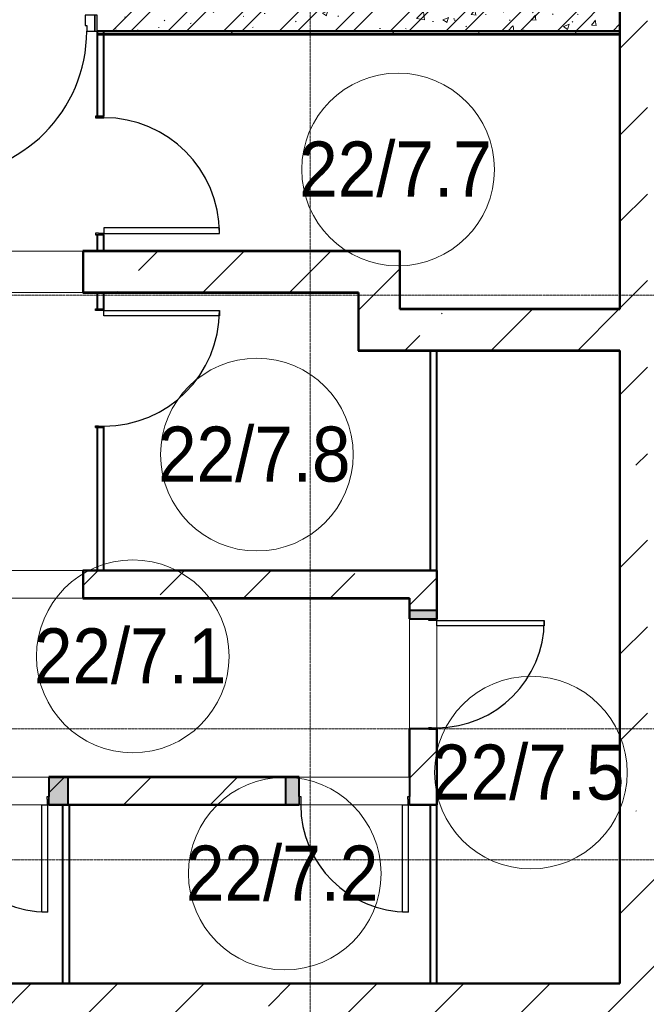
# Model space of a CAD drawing. Header units: millimetres. Extents: x -415896 to 1265883, y -383017 to -57457.
# Tile 56 of 95: x 39682 to 44236, y -296066 to -288914. Entities that reach past the tile are written whole.
import ezdxf

# ---------------------------------------------------------------- set-up
doc = ezdxf.new("R2010")
doc.units = ezdxf.units.MM
doc.linetypes.add('Линия сетки', pattern=[25, 20, -2.5, 0, -2.5])
for name, color, linetype, lineweight in [('A-010-A_ROOM', 7, 'Continuous', 20), ('A-200-M_WALL', 7, 'Continuous', 18), ('A-200-M_WALL_EXT', 7, 'Continuous', 18), ('A-200-M_WALL_INT', 7, 'Continuous', 18), ('A-200-M_WALL_PAT', 7, 'Continuous', 40), ('A-325-M_DOOR', 7, 'Continuous', 18), ('A-325-M_DOOR__FRAME', 7, 'Continuous', 30), ('A-325-M_DOOR_OPENING', 7, 'Continuous', 18), ('A-325-M_DOOR_PANEL', 7, 'Continuous', 30), ('Z-030-M_GRID', 7, 'Continuous', 9)]:
    doc.layers.add(name, color=color, linetype=linetype, lineweight=lineweight)
doc.styles.add('Arial_2', font='arial.ttf', dxfattribs={"width": 0.9, "height": 400})
pattern_1 = [(45, (0, 0), (-628.618, 628.618), []), (45, (628.6, 0), (-628.618, 628.618), [1111.25, -222.25, 6.706, -215.544])]

# ---------------------------------------------------------------- blocks, each defined once
blk = doc.blocks.new('101_Дверь_Однопольная - _ПЧ_800х2000_Кладовая_Л-4171007-B2_-11_400_')
at = {"layer": 'A-325-M_DOOR', "color": 253, "lineweight": 30, "true_color": 0xaaaaaa}
for p, q in [((-430, 25), (-431, 25)), ((-431, 25), (-431, -35)), ((-430, -35), (-430, 25)), ((431, 25), (430, 25)), ((430, 25), (430, -35)), ((431, -35), (431, 25)), ((-431, -35), (-430, -35)), ((430, -35), (431, -35))]:
    blk.add_line(p, q, dxfattribs=at)
at = {"layer": 'A-325-M_DOOR__FRAME', "color": 253, "true_color": 0xaaaaaa}
for p, q in [((-420, 25), (-430, 25)), ((-430, 25), (-430, -35)), ((-420, -15), (-420, 25)), ((430, 25), (420, 25)), ((420, 25), (420, -15)), ((430, -35), (430, 25)), ((-430, -35), (-419, -35)), ((-419, -15), (-420, -15)), ((-419, -35), (-419, -15)), ((420, -15), (419, -15)), ((419, -15), (419, -35)), ((419, -35), (430, -35))]:
    blk.add_line(p, q, dxfattribs=at)
at = {"layer": 'A-325-M_DOOR_PANEL', "color": 253, "true_color": 0xaaaaaa}
for p, q in [((420, 865), (380, 865)), ((380, 865), (380, 25)), ((420, 25), (420, 865)), ((380, 25), (420, 25))]:
    blk.add_line(p, q, dxfattribs=at)
blk.add_arc((420, 25), 840, 90, 180, dxfattribs=at)
blk = doc.blocks.new('101_Дверь_Однопольная - _ПЧ_800х2000_Кладовая_Пр-4171002-B2_-11_400_')
at = {"layer": 'A-325-M_DOOR', "color": 253, "lineweight": 30, "true_color": 0xaaaaaa}
for p, q in [((-431, 25), (-430, 25)), ((-431, -35), (-431, 25)), ((-430, 25), (-430, -35)), ((430, -35), (430, 25)), ((430, 25), (431, 25)), ((431, 25), (431, -35)), ((-430, -35), (-431, -35)), ((431, -35), (430, -35))]:
    blk.add_line(p, q, dxfattribs=at)
at = {"layer": 'A-325-M_DOOR__FRAME', "color": 253, "true_color": 0xaaaaaa}
for p, q in [((-430, 25), (-420, 25)), ((-430, -35), (-430, 25)), ((-420, 25), (-420, -15)), ((420, 25), (430, 25)), ((420, -15), (420, 25)), ((430, 25), (430, -35)), ((-419, -35), (-430, -35)), ((-420, -15), (-419, -15)), ((-419, -15), (-419, -35)), ((419, -15), (420, -15)), ((419, -35), (419, -15)), ((430, -35), (419, -35))]:
    blk.add_line(p, q, dxfattribs=at)
at = {"layer": 'A-325-M_DOOR_PANEL', "color": 253, "true_color": 0xaaaaaa}
for p, q in [((-420, 865), (-380, 865)), ((-420, 25), (-420, 865)), ((-380, 865), (-380, 25)), ((-380, 25), (-420, 25))]:
    blk.add_line(p, q, dxfattribs=at)
blk.add_arc((-420, 25), 840, 0, 90, dxfattribs=at)
blk = doc.blocks.new('101_Дверь_Однопольная - _ПЧ_740х2100_Кладовая_Пр-3601929-B2_-11_400_')
at = {"layer": 'A-325-M_DOOR', "color": 253, "lineweight": 30, "true_color": 0xaaaaaa}
for p, q in [((-401, 100), (-400, 100)), ((-401, 40), (-401, 100)), ((-400, 100), (-400, 40)), ((400, 40), (400, 100)), ((400, 100), (401, 100)), ((401, 100), (401, 40)), ((-400, 40), (-401, 40)), ((401, 40), (400, 40))]:
    blk.add_line(p, q, dxfattribs=at)
at = {"layer": 'A-325-M_DOOR__FRAME', "color": 253, "true_color": 0xaaaaaa}
for p, q in [((-400, 100), (-390, 100)), ((-400, 40), (-400, 100)), ((-390, 100), (-390, 60)), ((390, 100), (400, 100)), ((390, 60), (390, 100)), ((400, 100), (400, 40)), ((-389, 40), (-400, 40)), ((-390, 60), (-389, 60)), ((-389, 60), (-389, 40)), ((389, 60), (390, 60)), ((389, 40), (389, 60)), ((400, 40), (389, 40))]:
    blk.add_line(p, q, dxfattribs=at)
at = {"layer": 'A-325-M_DOOR_PANEL', "color": 253, "true_color": 0xaaaaaa}
for p, q in [((-390, 880), (-350, 880)), ((-390, 100), (-390, 880)), ((-350, 880), (-350, 100)), ((-350, 100), (-390, 100))]:
    blk.add_line(p, q, dxfattribs=at)
blk.add_arc((-390, 100), 780, 0, 90, dxfattribs=at)
blk = doc.blocks.new('101_Дверь_Однопольная - _ПЧ_Мет_1000х2000_Блок кладовых_EI60_Л-4470887-B2_-11_400_')
at = {"layer": 'A-325-M_DOOR', "color": 253, "lineweight": 30, "true_color": 0xaaaaaa}
for p, q in [((-585, 125), (-600, 125)), ((-600, 125), (-600, 10)), ((-585, 10), (-585, 125)), ((600, 125), (585, 125)), ((585, 125), (585, 10)), ((600, 10), (600, 125)), ((-600, 10), (-585, 10)), ((585, 10), (600, 10))]:
    blk.add_line(p, q, dxfattribs=at)
at = {"layer": 'A-325-M_DOOR__FRAME', "color": 253, "true_color": 0xaaaaaa}
for p, q in [((-525, 125), (-585, 125)), ((-585, 125), (-585, 10)), ((-525, 85), (-525, 125)), ((-515, 85), (-525, 85)), ((-515, 10), (-515, 85)), ((525, 85), (515, 85)), ((515, 85), (515, 10)), ((585, 125), (525, 125)), ((525, 125), (525, 85)), ((585, 10), (585, 125)), ((-585, 10), (-515, 10)), ((515, 10), (585, 10))]:
    blk.add_line(p, q, dxfattribs=at)
at = {"layer": 'A-325-M_DOOR_PANEL', "color": 253, "true_color": 0xaaaaaa}
for p, q in [((525, 1175), (485, 1175)), ((485, 1175), (485, 125)), ((525, 125), (525, 1175)), ((485, 125), (525, 125))]:
    blk.add_line(p, q, dxfattribs=at)
blk.add_arc((525, 125), 1050, 90, 180, dxfattribs=at)
blk = doc.blocks.new('135_SLK_GD_AR_rvt-1-B2_-11_400_')
at = {"layer": 'A-200-M_WALL_PAT', "lineweight": 9, "true_color": 0xaaaaaa}
h = blk.add_hatch(dxfattribs=at)
h.set_pattern_fill('FP_1', color=253, style=0, pattern_type=2)
h.set_pattern_definition([(50, (0, 0), (437.2423, -38.2536), [45.72, -502.92]), (355, (0, 0), (-84.5828, 458.5367), [36.576, -402.336]), (100.451, (36.44, -3.2), (352.662, 420.2802), [38.856, -427.416]), (46.184, (0, 121.9), (650.59, -100.9033), [68.58, -754.38]), (96.636, (54.2, 113.5), (569.766, 593.8263), [58.284, -641.125]), (351.184, (0, 121.9), (569.7716, 593.8214), [54.864, -603.504]), (21, (60.96, 91.44), (363.875, -245.4366), [45.72, -502.92]), (326, (60.96, 91.44), (148.3253, 442.0518), [36.576, -402.336]), (71.451, (91.3, 71), (512.201, 196.6115), [38.856, -427.416]), (37.5, (0, 0), (7.41278, 202.9318), [6.706, -390.754, 6.706, -401.726, -403.86]), (37.5, (0, 0), (7.41278, 202.9318), [-805.891, 6.706, -397.154]), (7.5, (0, 0), (160.36715, 240.43305), [6.706, -226.162, 6.706, -381.61, -153.924]), (7.5, (0, 0), (160.36715, 240.43305), [-621.182, 6.706, -147.218]), (327.5, (-135.94, 0), (325.41783, -13.7491), [6.706, -145.694, 6.706, -468.782, -630.936]), (327.5, (-135.94, 0), (325.41783, -13.7491), [-627.888, 6.706, -624.23]), (317.5, (-196.9, 0), (355.51, 61.0244), [6.706, -191.414, 6.706, -309.067, -448.056]), (317.5, (-196.9, 0), (355.51, 61.0244), [-513.893, 6.706, -441.35])])
h.paths.add_polyline_path([(52598, 72720), (52600, 72720), (52600, 72970), (48800, 72970), (48800, 72720), (52023.1, 72720)])
h.paths.add_polyline_path([(46476.9, 72720), (47600, 72720), (47600, 72970), (44720, 72970), (44720, 72720), (45100, 72720)])
h = blk.add_hatch(dxfattribs=at)
h.set_pattern_fill('FP_2', color=253, style=0, pattern_type=2)
h.set_pattern_definition([(45, (0, 0), (-202.0558, 202.0558), []), (45, (134.7, 0), (-202.0558, 202.0558), [])])
h.paths.add_polyline_path([(52598, 72720), (52600, 72720), (52600, 72970), (48800, 72970), (48800, 72720), (52023.1, 72720)])
h.paths.add_polyline_path([(46476.9, 72720), (47600, 72720), (47600, 72970), (44720, 72970), (44720, 72720), (45100, 72720)])
h = blk.add_hatch(dxfattribs=at)
h.set_pattern_fill('FP_4', color=253, style=0, pattern_type=2)
h.set_pattern_definition([(0, (0, 0), (812.8, 203.2), [67.056, -542.544, 67.056, -542.544, -3251.2]), (0, (0, 0), (812.8, 203.2), [-1219.2, 67.056, -1152.144, 67.056, -542.544, -1422.4]), (0, (0, 0), (812.8, 203.2), [-3048, 67.056, -339.344, 67.056, -948.944]), (120, (304.8, 101.6), (-582.37636, 602.30545), [67.056, -542.544, 67.056, -542.544, -3251.2]), (120, (304.8, 101.6), (-582.37636, 602.30545), [-1219.2, 67.056, -1152.144, 67.056, -542.544, -1422.4]), (120, (304.8, 101.6), (-582.37636, 602.30545), [-3048, 67.056, -339.344, 67.056, -948.944]), (240, (406.4, 508), (-230.42364, -805.50545), [67.056, -542.544, 67.056, -542.544, -3251.2]), (240, (406.4, 508), (-230.42364, -805.50545), [-1219.2, 67.056, -1152.144, 67.056, -542.544, -1422.4]), (240, (406.4, 508), (-230.42364, -805.50545), [-3048, 67.056, -339.344, 67.056, -948.944])])
h.paths.add_polyline_path([(52600, 72700), (52598, 72720), (48800, 72720), (48800, 72700), (52598, 72700)])
at = {"layer": 'A-200-M_WALL_PAT', "lineweight": 18, "true_color": 0xcbcbcb}
for points in [[(51210, 68450), (51270, 68450), (51270, 68510), (51070, 68510), (51070, 68450)], [(48590, 67100), (48590, 67300), (48450, 67300), (48450, 67100)], [(50269, 67100), (50269, 67300), (50170, 67300), (50170, 67100)]]:
    blk.add_hatch(color=9, dxfattribs=at).paths.add_polyline_path(points)
at = {"layer": 'A-200-M_WALL', "color": 253, "lineweight": 40, "true_color": 0xaaaaaa}
for p, q in [((48800, 72720), (48850, 72720)), ((48850, 72720), (48800, 72720)), ((48850, 72720), (48800, 72720)), ((48800, 72700), (52598, 72700)), ((48850, 72720), (52598, 72720)), ((52598, 72720), (48850, 72720)), ((52598, 72700), (52600, 72700)), ((51270, 68510), (51070, 68510)), ((51070, 68510), (51070, 68450)), ((51070, 68450), (51070, 68510)), ((51070, 68450), (51210, 68450)), ((51270, 68450), (51270, 68510)), ((51270, 68510), (51270, 68450)), ((48590, 67300), (48450, 67300)), ((48450, 67300), (48450, 67160)), ((48590, 67100), (48590, 67300)), ((50170, 67300), (50170, 67100)), ((50269, 67300), (50170, 67300)), ((50170, 67300), (50269, 67300)), ((50269, 67160), (50269, 67300)), ((48450, 67100), (48590, 67100)), ((48590, 67100), (48450, 67100)), ((50170, 67100), (50269, 67100)), ((50269, 67100), (50170, 67100))]:
    blk.add_line(p, q, dxfattribs=at)
at = {"layer": 'A-200-M_WALL_INT', "color": 253, "lineweight": 40, "true_color": 0xaaaaaa}
for p, q in [((52600, 72720), (52600, 72970)), ((48800, 72720), (48800, 72101)), ((48800, 72720), (48800, 72695)), ((48800, 72695), (52598, 72695)), ((48850, 72101), (48850, 72720)), ((52598, 72720), (52600, 72720)), ((52600, 72720), (52598, 72720)), ((52598, 72695), (52598, 70702)), ((52600, 72700), (52600, 72720)), ((52600, 70700), (52600, 72700)), ((48800, 71239), (48800, 71120)), ((48850, 71120), (48850, 71239)), ((48700, 71122), (48698, 71122)), ((48698, 71122), (48698, 70820)), ((51002, 71122), (48700, 71122)), ((48700, 70820), (48700, 71120)), ((48700, 71120), (51000, 71120)), ((48800, 71120), (48850, 71120)), ((51000, 71120), (51000, 70700)), ((51002, 71120), (51002, 71122)), ((51002, 70702), (51002, 71120)), ((48698, 70820), (48698, 70818)), ((48698, 70818), (50698, 70818)), ((50698, 70820), (48700, 70820)), ((48800, 70820), (48800, 70701)), ((48850, 70820), (48800, 70820)), ((48850, 70701), (48850, 70820)), ((50700, 70820), (50698, 70820)), ((50698, 70818), (50698, 70400)), ((50700, 70400), (50700, 70820)), ((51000, 70700), (51002, 70700)), ((52598, 70702), (51002, 70702)), ((51002, 70700), (52598, 70700)), ((52598, 70700), (52600, 70700)), ((50698, 70400), (50698, 70398)), ((50698, 70398), (52598, 70398)), ((52598, 70400), (50700, 70400)), ((51270, 70400), (51220, 70400)), ((51220, 70400), (51220, 68800)), ((51270, 68800), (51270, 70400)), ((52600, 70400), (52598, 70400)), ((52598, 70398), (52598, 67450)), ((52600, 67450), (52600, 70400)), ((48800, 69839), (48800, 68800)), ((48850, 68800), (48850, 69839)), ((48700, 68802), (48698, 68802)), ((48698, 68802), (48698, 68600)), ((51272, 68802), (48700, 68802)), ((48700, 68600), (48700, 68800)), ((48700, 68800), (51270, 68800)), ((48800, 68800), (48850, 68800)), ((51220, 68800), (51270, 68800)), ((51270, 68800), (51270, 68510)), ((51272, 68800), (51272, 68802)), ((51272, 68450), (51272, 68800)), ((48698, 68600), (48698, 68598)), ((48698, 68598), (51068, 68598)), ((51070, 68600), (48700, 68600)), ((51068, 68598), (51068, 68450)), ((51070, 68598), (51070, 68600)), ((51070, 68510), (51070, 68598)), ((51068, 68450), (51070, 68450)), ((51270, 68450), (51272, 68450)), ((51070, 67648), (51068, 67648)), ((51068, 67648), (51068, 67300)), ((51070, 67300), (51070, 67648)), ((51270, 67648), (51270, 67100)), ((51272, 67648), (51270, 67648)), ((51272, 67098), (51272, 67648)), ((52598, 67450), (52598, 65802)), ((52600, 65802), (52600, 67450)), ((50269, 67302), (48450, 67302)), ((48450, 67302), (48450, 67300)), ((50269, 67300), (50269, 67302)), ((48450, 67300), (50170, 67300)), ((51068, 67300), (51070, 67300)), ((48450, 67100), (48450, 67098)), ((48450, 67098), (50269, 67098)), ((48550, 67100), (48550, 65800)), ((48600, 67100), (48550, 67100)), ((50170, 67100), (48590, 67100)), ((48600, 65800), (48600, 67100)), ((50269, 67098), (50269, 67100)), ((51270, 67100), (51071, 67100)), ((51071, 67100), (51071, 67098)), ((51071, 67098), (51270, 67098)), ((51220, 67100), (51220, 65800)), ((51270, 67100), (51220, 67100)), ((51270, 65800), (51270, 67100)), ((51270, 67098), (51272, 67098)), ((48448.4, 65802), (45982.4, 65802)), ((45983.5, 65800), (48448.4, 65800)), ((48571.6, 65802), (48448.4, 65802)), ((48448.4, 65800), (48571.6, 65800)), ((48550, 65800), (48600, 65800)), ((52598, 65802), (48571.6, 65802)), ((48571.6, 65800), (52600, 65800)), ((51220, 65800), (51270, 65800)), ((52600, 65800), (52600, 65802))]:
    blk.add_line(p, q, dxfattribs=at)
at = {"layer": 'A-325-M_DOOR', "color": 253, "lineweight": 18, "true_color": 0xaaaaaa}
for name, p, rotation in [('101_Дверь_Однопольная - _ПЧ_Мет_1000х2000_Блок кладовых_EI60_Л-4470887-B2_-11_400_', (48200, 72845), 180), ('101_Дверь_Однопольная - _ПЧ_800х2000_Кладовая_Л-4171007-B2_-11_400_', (48825, 71670), 269.9999999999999), ('101_Дверь_Однопольная - _ПЧ_800х2000_Кладовая_Пр-4171002-B2_-11_400_', (48825, 70270), 269.9999999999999), ('101_Дверь_Однопольная - _ПЧ_740х2100_Кладовая_Пр-3601929-B2_-11_400_', (51170, 68049), 270), ('101_Дверь_Однопольная - _ПЧ_740х2100_Кладовая_Пр-3601929-B2_-11_400_', (48049, 67200), 180), ('101_Дверь_Однопольная - _ПЧ_740х2100_Кладовая_Пр-3601929-B2_-11_400_', (50670, 67200), 180)]:
    blk.add_blockref(name, p, dxfattribs=dict(at, rotation=rotation))
blk = doc.blocks.new('231_ADSK_Дверь_Проем - ADSK_Дверь_Проем-1846847-B2_-11_400_')
at = {"layer": 'A-325-M_DOOR_OPENING', "color": 253, "true_color": 0xaaaaaa}
for p, q in [((-550, 150), (550, 150)), ((-550, -150), (550, -150))]:
    blk.add_line(p, q, dxfattribs=at)
blk = doc.blocks.new('231_ADSK_Дверь_Проем - ADSK_Дверь_Проем-1496997-B2_-11_400_')
at = {"layer": 'A-325-M_DOOR_OPENING', "color": 253, "true_color": 0xaaaaaa}
for p, q in [((-550, 100), (550, 100)), ((-550, -100), (550, -100))]:
    blk.add_line(p, q, dxfattribs=at)
blk = doc.blocks.new('231_ADSK_Дверь_Проем - ADSK_Дверь_Проем-1872047-B2_-11_400_')
at = {"layer": 'A-325-M_DOOR_OPENING', "color": 253, "true_color": 0xaaaaaa}
for p, q in [((-349, 100), (391, 100)), ((-400, -100), (400, -100))]:
    blk.add_line(p, q, dxfattribs=at)
blk = doc.blocks.new('231_ADSK_Дверь_Проем - ADSK_Дверь_Проем-V311-B2_-11_400_')
at = {"layer": 'A-325-M_DOOR_OPENING', "color": 253, "true_color": 0xaaaaaa}
for p, q in [((-350, 100), (390, 100)), ((-400, -100), (400, -100))]:
    blk.add_line(p, q, dxfattribs=at)
blk = doc.blocks.new('135_SLK_K1-2-3_KR_rvt-1-B2_-11_400_')
at = {"layer": 'A-200-M_WALL_PAT', "lineweight": 9, "true_color": 0xaaaaaa}
h = blk.add_hatch(dxfattribs=at)
h.set_pattern_fill('FP_5', color=253, style=0, pattern_type=2)
h.set_pattern_definition(pattern_1)
h.paths.add_polyline_path([(52600, 67600), (52800, 67600), (52800, 74650), (52600, 74650), (52600, 70400)])
h.paths.add_polyline_path([(52716.3, 76480), (52800, 76480), (52800, 77200), (52600, 77200), (52600, 76480)])
h = blk.add_hatch(dxfattribs=at)
h.set_pattern_fill('FP_5', color=253, style=0, pattern_type=2)
h.set_pattern_definition(pattern_1)
h.paths.add_polyline_path([(50700, 70820), (50700, 71120), (48700, 71120), (48700, 70820), (49250, 70820)])
h.paths.add_polyline_path([(47600, 70820), (47600, 71120), (45770, 71120), (45770, 70820), (46476.9, 70820)])
h = blk.add_hatch(dxfattribs=at)
h.set_pattern_fill('FP_5', color=253, style=0, pattern_type=2)
h.set_pattern_definition(pattern_1)
h.paths.add_polyline_path([(50700, 70400), (51000, 70400), (51000, 71120), (50700, 71120), (50700, 70820)])
h = blk.add_hatch(dxfattribs=at)
h.set_pattern_fill('FP_5', color=253, style=0, pattern_type=2)
h.set_pattern_definition(pattern_1)
h.paths.add_polyline_path([(52600, 70400), (52600, 70700), (51000, 70700), (51000, 70400), (52023.1, 70400)])
h = blk.add_hatch(dxfattribs=at)
h.set_pattern_fill('FP_5', color=253, style=0, pattern_type=2)
h.set_pattern_definition(pattern_1)
h.paths.add_polyline_path([(51070, 68600), (51270, 68600), (51270, 68800), (48700, 68800), (48700, 68600), (49250, 68600)])
h.paths.add_polyline_path([(47600, 68600), (47600, 68800), (43637.7, 68800), (43837.7, 68600), (46476.9, 68600)])
h = blk.add_hatch(dxfattribs=at)
h.set_pattern_fill('FP_5', color=253, style=0, pattern_type=2)
h.set_pattern_definition(pattern_1)
h.paths.add_polyline_path([(51210, 67300), (51270, 67300), (51270, 67648), (51070, 67648), (51070, 67300)])
h.paths.add_polyline_path([(51210, 68450), (51270, 68450), (51270, 68600), (51070, 68600), (51070, 68450)])
h = blk.add_hatch(dxfattribs=at)
h.set_pattern_fill('FP_5', color=253, style=0, pattern_type=2)
h.set_pattern_definition(pattern_1)
h.paths.add_polyline_path([(57350, 67300), (57350, 67600), (54900, 67600), (54900, 67300)])
h.paths.add_polyline_path([(53270, 67300), (53270, 67600), (52600, 67600), (52600, 67300), (52900, 67300)])
h = blk.add_hatch(dxfattribs=at)
h.set_pattern_fill('FP_5', color=253, style=0, pattern_type=2)
h.set_pattern_definition(pattern_1)
h.paths.add_polyline_path([(45150.3, 67100), (47648, 67100), (47650, 67300), (44999.5, 67300), (45090.4, 67180.4)])
h.paths.add_polyline_path([(51071, 67100), (51270, 67100), (51270, 67300), (51070, 67300), (51071, 67101)])
h.paths.add_polyline_path([(50269, 67100), (50270, 67300), (48450, 67300), (48450, 67100), (49250, 67100)])
h = blk.add_hatch(dxfattribs=at)
h.set_pattern_fill('FP_5', color=253, style=0, pattern_type=2)
h.set_pattern_definition(pattern_1)
h.paths.add_polyline_path([(52900, 65500), (52900, 67300), (52600, 67300), (52600, 65500)])
h = blk.add_hatch(dxfattribs=at)
h.set_pattern_fill('FP_5', color=253, style=0, pattern_type=2)
h.set_pattern_definition(pattern_1)
h.paths.add_polyline_path([(52023.1, 65500), (52600, 65500), (52600, 65800), (45983.5, 65800), (46064.6, 65650.6), (46143.5, 65500), (49250, 65500)])
at = {"layer": 'A-200-M_WALL_EXT', "color": 253, "lineweight": 40, "true_color": 0xaaaaaa}
for p, q in [((52600, 74400), (52600, 70700)), ((50700, 71120), (48700, 71120)), ((48700, 71120), (48700, 70820)), ((51000, 71120), (50700, 71120)), ((51000, 70700), (51000, 71120)), ((48700, 70820), (50700, 70820)), ((50700, 70820), (50700, 70400)), ((52600, 70700), (51000, 70700)), ((50700, 70400), (51000, 70400)), ((51000, 70400), (52600, 70400)), ((52600, 70400), (52600, 67600)), ((51270, 68800), (48700, 68800)), ((48700, 68800), (48700, 68600)), ((51270, 68600), (51270, 68800)), ((48700, 68600), (51070, 68600)), ((51070, 68600), (51070, 68450)), ((51270, 68450), (51270, 68600)), ((51070, 68450), (51210, 68450)), ((51210, 67650), (51070, 67650)), ((51070, 67650), (51070, 67300)), ((51270, 67300), (51270, 67648)), ((52600, 67600), (52600, 67300)), ((50270, 67300), (48450, 67300)), ((48450, 67300), (48450, 67160)), ((50270, 67160), (50270, 67300)), ((51070, 67300), (51070, 67160)), ((51270, 67100), (51270, 67300)), ((52600, 67300), (52600, 65800)), ((48450, 67100), (50269, 67100)), ((51071, 67100), (51270, 67100)), ((52600, 65800), (45983.5, 65800))]:
    blk.add_line(p, q, dxfattribs=at)
at = {"layer": 'A-325-M_DOOR', "color": 253, "lineweight": 18, "true_color": 0xaaaaaa}
blk.add_blockref('231_ADSK_Дверь_Проем - ADSK_Дверь_Проем-1846847-B2_-11_400_', (48150, 70970), dxfattribs=at)
for name, p, rotation in [('231_ADSK_Дверь_Проем - ADSK_Дверь_Проем-1496997-B2_-11_400_', (48150, 68700), 180), ('231_ADSK_Дверь_Проем - ADSK_Дверь_Проем-1872047-B2_-11_400_', (51170, 68050), 270), ('231_ADSK_Дверь_Проем - ADSK_Дверь_Проем-1872047-B2_-11_400_', (48050, 67200), 180), ('231_ADSK_Дверь_Проем - ADSK_Дверь_Проем-V311-B2_-11_400_', (50670, 67200), 180)]:
    blk.add_blockref(name, p, dxfattribs=dict(at, rotation=rotation))
blk = doc.blocks.new('050_Марка_Помещение - Номер-620969-B2_-11_400_')
at = {"layer": 'A-010-A_ROOM', "color": 253, "true_color": 0xaaaaaa}
blk.add_circle((0, 0), 3.5, dxfattribs=at)
blk = doc.blocks.new('-2 этаж')
at = {"layer": 'Z-030-M_GRID', "color": 253, "linetype": 'Линия сетки', "true_color": 0xaaaaaa}
for p, q in [((309442.3, -369625.3), (309442.3, -260674.3)), ((415039.6, -279127.3), (255409.8, -279127.3)), ((412503.2, -282277.3), (255410, -282277.3)), ((415039.8, -283227.3), (255410.1, -283227.3))]:
    blk.add_line(p, q, dxfattribs=at)
at = {"lineweight": 5}
for name in ['135_SLK_GD_AR_rvt-1-B2_-11_400_', '135_SLK_K1-2-3_KR_rvt-1-B2_-11_400_']:
    blk.add_blockref(name, (259092.3, -349927.3), dxfattribs=at)
at = {"layer": 'A-010-A_ROOM', "color": 253, "true_color": 0xaaaaaa, "xscale": 199.9999999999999, "yscale": 199.9999999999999, "zscale": 199.9999999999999}
for p in [(310079.7, -278213.4), (309053.9, -280284.2), (308152, -281749.8), (311045, -282593.8), (309256.7, -283327.5)]:
    blk.add_blockref('050_Марка_Помещение - Номер-620969-B2_-11_400_', p, dxfattribs=at)
at = {"layer": 'A-010-A_ROOM', "color": 253, "lineweight": 9, "true_color": 0xaaaaaa, "char_height": 400, "width": 1731.645, "attachment_point": 1, "style": 'Arial_2'}
for s, insert in [('22/7.7', (309361.9, -278009.9)), ('22/7.8', (308336.1, -280080.7)), ('22/7.1', (307434.2, -281546.4)), ('22/7.5', (310327.2, -282390.4)), ('22/7.2', (308538.9, -283124.1))]:
    blk.add_mtext(s, dxfattribs=dict(at, insert=insert))

msp = doc.modelspace()

# ---------------------------------------------------------------- block references
at = {"color": 0}
msp.add_blockref('-2 этаж', (-267647.8, -11788.6), dxfattribs=at)

doc.saveas('drawing.dxf')
